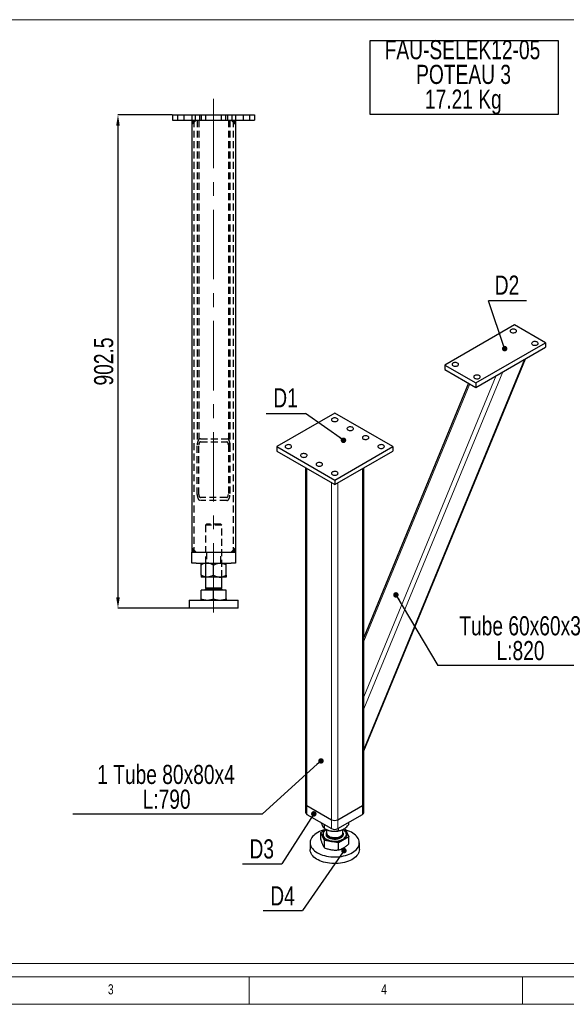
# Model space of a CAD drawing. Header units: millimetres. Extents: x 5 to 589, y 5 to 415.
# Tile 2 of 13: x 105 to 205, y 5 to 185. Entities that reach past the tile are written whole.
import ezdxf

# ---------------------------------------------------------------- set-up
doc = ezdxf.new("R2010")
doc.units = ezdxf.units.MM
doc.header["$PDSIZE"] = -1
doc.linetypes.add('CENTERX2', pattern=[20.32, 12.7, -2.54, 2.54, -2.54])
doc.linetypes.add('HIDDEN', pattern=[1.905, 1.27, -0.635])
for name, color, linetype in [('COTES', 1, 'Continuous'), ('NOTES', 6, 'Continuous'), ('TRAIT-FINS', 9, 'Continuous'), ('TRAIT-MIXTES', 3, 'CENTERX2'), ('TRAIT-TIRET', 2, 'HIDDEN')]:
    doc.layers.add(name, color=color, linetype=linetype)
doc.layers.add('TRAIT-FORT', color=4, linetype='Continuous', lineweight=25)
doc.styles.add('SLDTEXTSTYLE0', font='TXT', dxfattribs={"width": 0.75})
doc.dimstyles.new('SLDDIMSTYLE0', dxfattribs={"dimtxt": 3.5, "dimasz": 2, "dimexe": 0, "dimexo": 0.0625, "dimgap": 0.875, "dimtad": 1, "dimlfac": 10, "dimrnd": 1e-09, "dimzin": 12, "dimdsep": 46, "dimtxsty": 'SLDTEXTSTYLE0', "dimsah": 1, "dimcen": 0.09, "dimadec": 0, "dimazin": 3, "dimtfac": 1, "dimtofl": 0, "dimtmove": 0, "dimatfit": 3, "dimfxl": 1, "dimfrac": 2, "dimtolj": 1, "dimtzin": 12, "dimarcsym": 0})
doc.dimstyles.new('SLDDIMSTYLE4', dxfattribs={"dimtxt": 0.18, "dimasz": 1, "dimexe": 0, "dimexo": 0.0625, "dimgap": 0, "dimtad": 0, "dimtih": 1, "dimtoh": 1, "dimdec": 0, "dimrnd": 1e-09, "dimzin": 0, "dimdsep": 46, "dimtxsty": 'Standard', "dimblk1": 'DOT', "dimblk2": 'DOT', "dimsah": 1, "dimcen": 0.09, "dimadec": 0, "dimazin": 0, "dimtfac": 1, "dimtdec": 0, "dimtofl": 0, "dimtmove": 0, "dimatfit": 3, "dimldrblk": 'DOT', "dimfxl": 1, "dimfrac": 2, "dimtolj": 1, "dimtzin": 0, "dimarcsym": 0})

# ---------------------------------------------------------------- blocks, each defined once
blk = doc.blocks.new('_D')
at = {"layer": 'COTES', "color": 0, "lineweight": -2, "transparency": 16777216}
for p, q in [((132.94, 167.7), (123, 167.7)), ((123, 165.7), (123, 79.45)), ((135.94, 77.45), (123, 77.45))]:
    blk.add_line(p, q, dxfattribs=at)
at = {"layer": 'COTES', "color": 0, "transparency": 16777216}
for points in [[(122.67, 165.7), (123.33, 165.7), (123, 167.7)], [(122.67, 79.45), (123.33, 79.45), (123, 77.45)]]:
    blk.add_solid(points, dxfattribs=at)
at = {"layer": 'Defpoints', "color": 0, "transparency": 16777216}
for p in [(133, 167.7), (123, 77.45), (136, 77.45)]:
    blk.add_point(p, dxfattribs=at)
at = {"layer": 'COTES', "color": 0, "transparency": 16777216, "insert": (118.63, 122.58), "char_height": 3.5, "attachment_point": 2, "rotation": 90, "style": 'SLDTEXTSTYLE0'}
blk.add_mtext('\\A1;902.5', dxfattribs=at)
blk = doc.blocks.new('SW_NOTE_7')
at = {"layer": 'NOTES', "color": 0}
for p, q in [((-0.03, -9.07), (-0.03, 4.46)), ((-0.03, 4.46), (34.34, 4.46)), ((34.34, 4.46), (34.34, -9.07)), ((34.34, -9.07), (-0.03, -9.07))]:
    blk.add_line(p, q, dxfattribs=at)
at = {"layer": 'NOTES', "color": 0, "char_height": 3.5, "attachment_point": 2, "style": 'SLDTEXTSTYLE0'}
for s, insert in [('FAU-SELEK12-05', (16.84, 4.51)), ('POTEAU 3', (17.04, -0.01)), ('17.21 Kg', (17, -4.54))]:
    blk.add_mtext(s, dxfattribs=dict(at, insert=insert))
blk = doc.blocks.new('SW_NOTE_8')
at = {"layer": 'NOTES', "color": 0}
blk.add_line((-7.18, 0), (0, 0), dxfattribs=at)
at = {"layer": 'NOTES', "color": 0, "insert": (-3.64, 4.6), "char_height": 3.5, "attachment_point": 2, "style": 'SLDTEXTSTYLE0'}
blk.add_mtext('D1', dxfattribs=at)
blk = doc.blocks.new('_Dot')
at = {"color": 0, "linetype": 'ByBlock', "lineweight": -2}
blk.add_line((-0.5, 0), (-1, 0), dxfattribs=at)
at = {"color": 0, "linetype": 'ByBlock', "const_width": 0.5}
blk.add_lwpolyline([(-0.25, 0, 1), (0.25, 0, 1)], format="xyb", close=True, dxfattribs=at)
blk = doc.blocks.new('SW_NOTE_9')
at = {"layer": 'NOTES', "color": 0}
blk.add_line((6.94, 0), (0, 0), dxfattribs=at)
at = {"layer": 'NOTES', "color": 0, "insert": (3.4, 4.62), "char_height": 3.5, "attachment_point": 2, "style": 'SLDTEXTSTYLE0'}
blk.add_mtext('D2', dxfattribs=at)
blk = doc.blocks.new('SW_NOTE_10')
at = {"layer": 'NOTES', "color": 0}
blk.add_line((-7.18, 0), (0, 0), dxfattribs=at)
at = {"layer": 'NOTES', "color": 0, "insert": (-3.68, 4.49), "char_height": 3.5, "attachment_point": 2, "style": 'SLDTEXTSTYLE0'}
blk.add_mtext('D3', dxfattribs=at)
blk = doc.blocks.new('SW_NOTE_11')
at = {"layer": 'NOTES', "color": 0}
blk.add_line((-7.18, 0), (0, 0), dxfattribs=at)
at = {"layer": 'NOTES', "color": 0, "insert": (-3.65, 4.4), "char_height": 3.5, "attachment_point": 2, "style": 'SLDTEXTSTYLE0'}
blk.add_mtext('D4', dxfattribs=at)
blk = doc.blocks.new('SW_NOTE_12')
at = {"layer": 'NOTES', "color": 0}
blk.add_line((-34.75, 0), (0, 0), dxfattribs=at)
at = {"layer": 'NOTES', "color": 0, "char_height": 3.5, "attachment_point": 2, "style": 'SLDTEXTSTYLE0'}
for s, insert in [('1 Tube 80x80x4', (-17.68, 8.99)), ('L:790', (-17.57, 4.46))]:
    blk.add_mtext(s, dxfattribs=dict(at, insert=insert))
blk = doc.blocks.new('SW_NOTE_13')
at = {"layer": 'NOTES', "color": 0}
blk.add_line((30.63, 0), (0, 0), dxfattribs=at)
at = {"layer": 'NOTES', "color": 0, "char_height": 3.5, "attachment_point": 2, "style": 'SLDTEXTSTYLE0'}
for s, insert in [('Tube 60x60x3', (15.07, 8.99)), ('L:820', (15.15, 4.46))]:
    blk.add_mtext(s, dxfattribs=dict(at, insert=insert))

msp = doc.modelspace()

# ---------------------------------------------------------------- linework, layer by layer
at = {"lineweight": 18}
for p, q in [((12.730846, 185.100154), (222.822455, 185.100154)), ((12.730846, 12.493534), (222.822455, 12.493534)), ((10, 10), (584, 10)), ((147, 5), (147, 10)), ((197, 10), (197, 5)), ((5, 5), (589, 5))]:
    msp.add_line(p, q, dxfattribs=at)
at = {"layer": 'TRAIT-FINS', "lineweight": 18}
for p, q in [((137.300038, 166.701613), (136.500038, 165.901613)), ((143.700038, 166.701613), (144.500038, 165.901613)), ((197.409338, 122.998046), (167.991546, 51.651222)), ((193.407074, 120.687588), (167.991546, 59.047436)), ((192.21746, 120.000839), (167.991546, 61.24585)), ((187.384446, 118.470457), (167.991546, 71.436954)), ((157.574894, 103.022821), (157.574894, 41.373525)), ((167.757231, 103.022821), (167.757231, 41.373525)), ((162.100377, 100.410315), (162.100377, 38.761019)), ((163.231748, 100.410315), (163.231748, 38.761019)), ((137.300038, 87.701613), (136.500038, 88.501613)), ((143.700038, 87.701613), (144.500038, 88.501613)), ((157.574894, 41.373525), (157.574894, 39.740443)), ((167.757231, 39.740443), (167.757231, 41.373525)), ((162.100377, 37.127937), (162.100377, 38.761019)), ((163.231748, 38.761019), (163.231748, 37.127937)), ((164.166062, 36.392548), (164.211544, 36.321348))]:
    msp.add_line(p, q, dxfattribs=at)
at = {"layer": 'TRAIT-FINS', "lineweight": 18, "flags": 128}
msp.add_lwpolyline([(161.167896, 36.121142), (161.191706, 36.004507), (161.251144, 35.876452), (161.343745, 35.755135), (161.467341, 35.6434), (161.619034, 35.543866), (161.795268, 35.458866), (161.991913, 35.390393), (162.204359, 35.340051), (162.427627, 35.30902), (162.656484, 35.298028), (162.885566, 35.307332), (163.109502, 35.336714), (163.323045, 35.385486), (163.521189, 35.452504), (163.699289, 35.536198), (163.853171, 35.634605), (163.979228, 35.74542), (164.074506, 35.866044), (164.136771, 35.993651), (164.164564, 36.12525), (164.166062, 36.163942)], dxfattribs=at)
at = {"layer": 'TRAIT-FINS', "lineweight": 18}
for points, knots in [([(161.120581, 35.843227), (161.100054, 35.898484), (161.057772, 36.01231), (161.071219, 36.190806), (161.105735, 36.320286), (161.155597, 36.383094), (161.160606, 36.389402)], [0, 0, 0, 0, 0.3042160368, 0.6266544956, 0.9624979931, 1, 1, 1, 1]), ([(164.211544, 36.321348), (164.231787, 36.266157), (164.273486, 36.152468), (164.264681, 35.972886), (164.196317, 35.790936), (164.061521, 35.617159), (163.868226, 35.463035), (163.629678, 35.337356), (163.363832, 35.244998), (163.08249, 35.185109), (162.786969, 35.155766), (162.476746, 35.159016), (162.161305, 35.199002), (161.860417, 35.276684), (161.593168, 35.388271), (161.376373, 35.526112), (161.213208, 35.679092), (161.150852, 35.789586), (161.120581, 35.843227)], [0, 0, 0, 0, 0.0582580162, 0.1200056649, 0.1843204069, 0.25, 0.3156795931, 0.3799943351, 0.4417419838, 0.5, 0.5582580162, 0.6200056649, 0.6843204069, 0.75, 0.8156795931, 0.8799943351, 0.9417419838, 1, 1, 1, 1])]:
    msp.add_open_spline(points, degree=3, knots=knots, dxfattribs=at)
for points in [[(137.300038, 166.701613), (136.500038, 166.701613), (136.500038, 165.901613)], [(143.700038, 166.701613), (144.500038, 166.701613), (144.500038, 165.901613)], [(137.300038, 87.701613), (136.500038, 87.701613), (136.500038, 88.501613)], [(143.700038, 87.701613), (144.500038, 87.701613), (144.500038, 88.501613)]]:
    msp.add_solid(points, dxfattribs=at)
at = {"layer": 'TRAIT-FORT', "lineweight": 25}
for p, q in [((133.000038, 167.701613), (133.000038, 166.701613)), ((133.000038, 167.701613), (148.000038, 167.701613)), ((148.000038, 167.701613), (148.000038, 166.701613)), ((133.000038, 166.701613), (148.000038, 166.701613)), ((136.500038, 166.701613), (136.500038, 87.701613)), ((144.500038, 166.701613), (144.500038, 87.701613)), ((195.546528, 129.270474), (182.818606, 121.922801)), ((201.203382, 126.004842), (195.546528, 129.270474)), ((188.47546, 118.657169), (201.203382, 126.004842)), ((188.47546, 117.840628), (201.203382, 125.188301)), ((201.203382, 126.004842), (201.203382, 125.188301)), ((167.991546, 51.35109), (197.571747, 123.091803)), ((182.818606, 121.922801), (188.47546, 118.657169)), ((182.818606, 121.922801), (182.818606, 121.10626)), ((182.818606, 121.10626), (188.47546, 117.840628)), ((187.168134, 118.595331), (167.991546, 72.086448)), ((188.47546, 118.657169), (188.47546, 117.840628)), ((162.666062, 113.146414), (152.059461, 107.023353)), ((173.272664, 107.023353), (162.666062, 113.146414)), ((152.059461, 107.023353), (162.666062, 100.900292)), ((152.059461, 107.023353), (152.059461, 106.206812)), ((162.666062, 100.900292), (173.272664, 107.023353)), ((173.272664, 107.023353), (173.272664, 106.206812)), ((152.059461, 106.206812), (162.666062, 100.083752)), ((162.666062, 100.083752), (173.272664, 106.206812)), ((157.340579, 103.158088), (157.340579, 41.700088)), ((167.991546, 41.700088), (167.991546, 103.158088)), ((162.666062, 100.900292), (162.666062, 100.083752)), ((136.500038, 85.701613), (136.500038, 87.701613)), ((136.500038, 87.701613), (137.300038, 87.701613)), ((137.300038, 87.701613), (143.700038, 87.701613)), ((143.700038, 87.701613), (144.500038, 87.701613)), ((144.500038, 87.701613), (144.500038, 85.701613)), ((137.300038, 85.701613), (136.500038, 85.701613)), ((137.300038, 85.701613), (143.700038, 85.701613)), ((138.200038, 83.497424), (138.200038, 85.345802)), ((140.500038, 83.497424), (140.500038, 85.345802)), ((142.800038, 83.497424), (142.800038, 85.345802)), ((144.500038, 85.701613), (143.700038, 85.701613)), ((139.350038, 83.141613), (138.200038, 83.141613)), ((139.000038, 83.141613), (139.000038, 81.171613)), ((141.650038, 83.141613), (139.350038, 83.141613)), ((142.800038, 83.141613), (141.650038, 83.141613)), ((142.000038, 81.171613), (142.000038, 83.141613)), ((139.189475, 81.171613), (139.000038, 80.982175)), ((139.000038, 81.171613), (142.000038, 81.171613)), ((142.000038, 80.982175), (141.8106, 81.171613)), ((138.200038, 79.157041), (138.200038, 80.741613)), ((140.500038, 80.741613), (138.200038, 80.741613)), ((138.365038, 80.811613), (138.295038, 80.741613)), ((138.365038, 80.821613), (138.365038, 80.811613)), ((138.365038, 80.821613), (142.635038, 80.821613)), ((138.365038, 80.811613), (142.635038, 80.811613)), ((139.000038, 80.982175), (139.000038, 80.921613)), ((139.000038, 80.982175), (142.000038, 80.982175)), ((140.500038, 79.157041), (140.500038, 80.741613)), ((142.800038, 80.741613), (140.500038, 80.741613)), ((142.000038, 80.921613), (142.000038, 80.982175)), ((142.635038, 80.811613), (142.635038, 80.821613)), ((142.705038, 80.741613), (142.635038, 80.811613)), ((142.800038, 79.157041), (142.800038, 80.741613)), ((136.000038, 78.951613), (136.000038, 77.451613)), ((136.000038, 78.951613), (140.500038, 78.951613)), ((145.000038, 77.451613), (136.000038, 77.451613)), ((140.500038, 78.951613), (145.000038, 78.951613)), ((145.000038, 77.451613), (145.000038, 78.951613)), ((157.340579, 41.700088), (157.340579, 40.067007)), ((167.991546, 40.067007), (167.991546, 41.700088)), ((157.574894, 41.373525), (162.100377, 38.761019)), ((157.574894, 39.740443), (162.100377, 37.127937)), ((163.231748, 38.761019), (167.757231, 41.373525)), ((163.231748, 37.127937), (167.757231, 39.740443)), ((160.78812, 37.183084), (160.78812, 37.885487)), ((165.231379, 37.870384), (165.231379, 38.2823)), ((160.100746, 36.413777), (161.112253, 36.997708)), ((160.78812, 34.932851), (160.100746, 36.413777)), ((160.100746, 35.119909), (160.100746, 36.413777)), ((160.531062, 36.082288), (160.531062, 36.074122)), ((160.787975, 37.183167), (161.039453, 37.037945)), ((161.166062, 36.970127), (161.166062, 36.368077)), ((161.166062, 36.213393), (161.166062, 36.163942)), ((163.353437, 36.786271), (163.353437, 37.198187)), ((164.166062, 36.368077), (164.166062, 36.970127)), ((164.166062, 36.163942), (164.166062, 36.213393)), ((164.415347, 37.120978), (164.544005, 37.101077)), ((164.544005, 37.101077), (165.231379, 35.620151)), ((164.801062, 36.074122), (164.801062, 36.082288)), ((158.166062, 34.555356), (158.166062, 33.330545)), ((160.78812, 33.638983), (160.78812, 34.932851)), ((163.353437, 34.536038), (160.78812, 34.932851)), ((165.231379, 35.620151), (163.353437, 34.536038)), ((163.353437, 33.242171), (163.353437, 34.536038)), ((165.231379, 34.326283), (165.231379, 35.620151)), ((167.166062, 33.330545), (167.166062, 34.555356))]:
    msp.add_line(p, q, dxfattribs=at)
at = {"layer": 'TRAIT-FORT', "lineweight": 25, "flags": 128}
for points in [[(194.910132, 127.923401), (195.028971, 127.870186), (195.167001, 127.835704), (195.315549, 127.822122), (195.465282, 127.830293), (195.60679, 127.859703), (195.731183, 127.908505), (195.830644, 127.973633), (195.898924, 128.050994), (195.931733, 128.135727), (195.927009, 128.222508), (195.885048, 128.305885), (195.808489, 128.380618), (195.70214, 128.442011), (195.572684, 128.486208), (195.428256, 128.510432), (195.277931, 128.513159), (195.131153, 128.494219), (194.997146, 128.454801), (194.884329, 128.397384), (194.799792, 128.325573), (194.748846, 128.243882), (194.734692, 128.157444), (194.758219, 128.071688), (194.81795, 127.992005), (194.910132, 127.923401)], [(198.86993, 125.637458), (198.988769, 125.584243), (199.126799, 125.549761), (199.275347, 125.536179), (199.42508, 125.54435), (199.566588, 125.57376), (199.690981, 125.622563), (199.790442, 125.68769), (199.858722, 125.765051), (199.891531, 125.849784), (199.886807, 125.936565), (199.844846, 126.019942), (199.768287, 126.094675), (199.661938, 126.156069), (199.532482, 126.200266), (199.388054, 126.224489), (199.237729, 126.227216), (199.090951, 126.208276), (198.956944, 126.168859), (198.844127, 126.111441), (198.75959, 126.039631), (198.708644, 125.957939), (198.69449, 125.871501), (198.718017, 125.785746), (198.777748, 125.706063), (198.86993, 125.637458)], [(185.152058, 122.290185), (185.033219, 122.3434), (184.895189, 122.377882), (184.74664, 122.391464), (184.596908, 122.383293), (184.4554, 122.353883), (184.331007, 122.30508), (184.231546, 122.239953), (184.163266, 122.162592), (184.130457, 122.077859), (184.135181, 121.991078), (184.177141, 121.907701), (184.253701, 121.832968), (184.36005, 121.771574), (184.489505, 121.727377), (184.633933, 121.703154), (184.784259, 121.700427), (184.931037, 121.719367), (185.065044, 121.758784), (185.177861, 121.816202), (185.262398, 121.888013), (185.313344, 121.969704), (185.327498, 122.056142), (185.30397, 122.141897), (185.244239, 122.221581), (185.152058, 122.290185)], [(189.111856, 120.004242), (188.993017, 120.057457), (188.854987, 120.091939), (188.706438, 120.105522), (188.556706, 120.097351), (188.415198, 120.06794), (188.290805, 120.019138), (188.191344, 119.95401), (188.123064, 119.876649), (188.090255, 119.791916), (188.094979, 119.705135), (188.136939, 119.621759), (188.213499, 119.547026), (188.319848, 119.485632), (188.449303, 119.441435), (188.593731, 119.417212), (188.744057, 119.414484), (188.890835, 119.433424), (189.024842, 119.472842), (189.137659, 119.530259), (189.222196, 119.60207), (189.273142, 119.683761), (189.287296, 119.7702), (189.263768, 119.855955), (189.204037, 119.935638), (189.111856, 120.004242)], [(162.241798, 112.166724), (162.149617, 112.09812), (162.089886, 112.018437), (162.066358, 111.932682), (162.080512, 111.846243), (162.131459, 111.764552), (162.215996, 111.692742), (162.328812, 111.635324), (162.46282, 111.595907), (162.609597, 111.576967), (162.759923, 111.579694), (162.904351, 111.603917), (163.033807, 111.648114), (163.140155, 111.709508), (163.216715, 111.784241), (163.258675, 111.867617), (163.2634, 111.954398), (163.230591, 112.039131), (163.162311, 112.116492), (163.06285, 112.18162), (162.938457, 112.230422), (162.796948, 112.259833), (162.647216, 112.268004), (162.498668, 112.254421), (162.360638, 112.219939), (162.241798, 112.166724)], [(165.070225, 110.533908), (164.978044, 110.465304), (164.918313, 110.385621), (164.894786, 110.299866), (164.908939, 110.213427), (164.959886, 110.131736), (165.044423, 110.059925), (165.15724, 110.002508), (165.291247, 109.96309), (165.438025, 109.94415), (165.58835, 109.946878), (165.732778, 109.971101), (165.862234, 110.015298), (165.968583, 110.076691), (166.045142, 110.151425), (166.087103, 110.234801), (166.091827, 110.321582), (166.059018, 110.406315), (165.990738, 110.483676), (165.891277, 110.548804), (165.766884, 110.597606), (165.625375, 110.627017), (165.475643, 110.635187), (165.327095, 110.621605), (165.189065, 110.587123), (165.070225, 110.533908)], [(168.747181, 108.411247), (168.839362, 108.479851), (168.899093, 108.559535), (168.922621, 108.64529), (168.908467, 108.731728), (168.857521, 108.813419), (168.772983, 108.88523), (168.660167, 108.942648), (168.526159, 108.982065), (168.379382, 109.001005), (168.229056, 108.998278), (168.084628, 108.974055), (167.955172, 108.929858), (167.848824, 108.868464), (167.772264, 108.793731), (167.730304, 108.710354), (167.725579, 108.623573), (167.758388, 108.53884), (167.826668, 108.461479), (167.92613, 108.396352), (168.050522, 108.347549), (168.192031, 108.318139), (168.341763, 108.309968), (168.490311, 108.32355), (168.628342, 108.358032), (168.747181, 108.411247)], [(154.605045, 106.778431), (154.697226, 106.847035), (154.756957, 106.926718), (154.780485, 107.012473), (154.766331, 107.098912), (154.715385, 107.180603), (154.630848, 107.252414), (154.518031, 107.309831), (154.384024, 107.349249), (154.237246, 107.368189), (154.08692, 107.365461), (153.942492, 107.341238), (153.813037, 107.297041), (153.706688, 107.235647), (153.630128, 107.160914), (153.588168, 107.077538), (153.583444, 106.990757), (153.616253, 106.906024), (153.684533, 106.828663), (153.783994, 106.763535), (153.908387, 106.714733), (154.049895, 106.685322), (154.199628, 106.677152), (154.348176, 106.690734), (154.486206, 106.725216), (154.605045, 106.778431)], [(171.575608, 106.778431), (171.667789, 106.847035), (171.72752, 106.926718), (171.751048, 107.012473), (171.736894, 107.098912), (171.685948, 107.180603), (171.60141, 107.252414), (171.488594, 107.309831), (171.354587, 107.349249), (171.207809, 107.368189), (171.057483, 107.365461), (170.913055, 107.341238), (170.7836, 107.297041), (170.677251, 107.235647), (170.600691, 107.160914), (170.558731, 107.077538), (170.554007, 106.990757), (170.586815, 106.906024), (170.655095, 106.828663), (170.754557, 106.763535), (170.878949, 106.714733), (171.020458, 106.685322), (171.17019, 106.677152), (171.318738, 106.690734), (171.456769, 106.725216), (171.575608, 106.778431)], [(157.433472, 105.145615), (157.525653, 105.214219), (157.585384, 105.293902), (157.608912, 105.379657), (157.594758, 105.466096), (157.543812, 105.547787), (157.459275, 105.619597), (157.346458, 105.677015), (157.212451, 105.716432), (157.065673, 105.735372), (156.915347, 105.732645), (156.770919, 105.708422), (156.641464, 105.664225), (156.535115, 105.602831), (156.458555, 105.528098), (156.416595, 105.444722), (156.411871, 105.35794), (156.44468, 105.273207), (156.51296, 105.195847), (156.612421, 105.130719), (156.736814, 105.081917), (156.878322, 105.052506), (157.028055, 105.044335), (157.176603, 105.057918), (157.314633, 105.0924), (157.433472, 105.145615)], [(159.413371, 104.002643), (159.32119, 103.934039), (159.261459, 103.854356), (159.237931, 103.768601), (159.252085, 103.682162), (159.303031, 103.600471), (159.387569, 103.52866), (159.500385, 103.471243), (159.634393, 103.431825), (159.78117, 103.412885), (159.931496, 103.415613), (160.075924, 103.439836), (160.20538, 103.484033), (160.311728, 103.545427), (160.388288, 103.62016), (160.430248, 103.703536), (160.434972, 103.790317), (160.402164, 103.87505), (160.333884, 103.952411), (160.234422, 104.017539), (160.11003, 104.066341), (159.968521, 104.095752), (159.818789, 104.103923), (159.670241, 104.09034), (159.53221, 104.055858), (159.413371, 104.002643)], [(162.241798, 102.369827), (162.149617, 102.301223), (162.089886, 102.221539), (162.066358, 102.135784), (162.080512, 102.049346), (162.131459, 101.967655), (162.215996, 101.895844), (162.328812, 101.838427), (162.46282, 101.799009), (162.609597, 101.780069), (162.759923, 101.782796), (162.904351, 101.80702), (163.033807, 101.851217), (163.140155, 101.91261), (163.216715, 101.987343), (163.258675, 102.07072), (163.2634, 102.157501), (163.230591, 102.242234), (163.162311, 102.319595), (163.06285, 102.384723), (162.938457, 102.433525), (162.796948, 102.462935), (162.647216, 102.471106), (162.498668, 102.457524), (162.360638, 102.423042), (162.241798, 102.369827)], [(161.100349, 36.990836), (160.875243, 36.93858), (160.51739, 36.837885), (160.176353, 36.719327), (159.854802, 36.583832), (159.555253, 36.432461), (159.28005, 36.2664), (159.031347, 36.086948), (158.81109, 35.895508), (158.621004, 35.69358), (158.462577, 35.482744), (158.337047, 35.26465), (158.245397, 35.041005), (158.188345, 34.813559), (158.166338, 34.584092), (158.179547, 34.354401), (158.227869, 34.126282), (158.310925, 33.901521), (158.428067, 33.681877), (158.578377, 33.469069), (158.760678, 33.264763), (158.973544, 33.070558), (159.21531, 32.887973), (159.484082, 32.718438)], [(159.484082, 32.718438), (159.777757, 32.563279), (160.094038, 32.423711), (160.430448, 32.300826), (160.784354, 32.195585), (161.152988, 32.108814), (161.533463, 32.041189), (161.922803, 31.993241), (162.317959, 31.965346), (162.71584, 31.95772), (163.113332, 31.970425), (163.507322, 32.00336), (163.894729, 32.056269), (164.27252, 32.128735), (164.637738, 32.220194), (164.987525, 32.329928), (165.319144, 32.457079), (165.629999, 32.600653), (165.917656, 32.759524), (166.179866, 32.93245), (166.414575, 33.118078), (166.619947, 33.314954), (166.794375, 33.521538), (166.936493, 33.736213), (167.045189, 33.957299), (167.119613, 34.183066), (167.159181, 34.411746), (167.163585, 34.64155), (167.132789, 34.87068), (167.067035, 35.097342), (166.966838, 35.319762), (166.832981, 35.536199), (166.666513, 35.744961), (166.468735, 35.944411), (166.241197, 36.132991), (165.985678, 36.309223), (165.704179, 36.47173), (165.398902, 36.619237), (165.072237, 36.750593), (164.726741, 36.864767), (164.642337, 36.889223)], [(160.96169, 36.824577), (160.891924, 36.77285), (160.739051, 36.635673), (160.617819, 36.488338), (160.530219, 36.333263), (160.47769, 36.172994), (160.461094, 36.010163), (160.480703, 35.847444), (160.536196, 35.687508)], [(160.531062, 36.074122), (160.53621, 35.988585), (160.572644, 35.832057), (160.643452, 35.679504), (160.747471, 35.533431), (160.882993, 35.396236), (161.047793, 35.270172), (161.239165, 35.157309), (161.453966, 35.059499), (161.688671, 34.97835), (161.939424, 34.915193), (162.202108, 34.871066), (162.47241, 34.846693), (162.745893, 34.842475), (163.018064, 34.85848), (163.284456, 34.894446), (163.540693, 34.949782), (163.782569, 35.023579), (164.006112, 35.114627), (164.207652, 35.22143), (164.383879, 35.342233), (164.531899, 35.475055), (164.649282, 35.617712), (164.734101, 35.767865), (164.784963, 35.923046), (164.801062, 36.074122)], [(161.166062, 36.959352), (161.033004, 36.876209), (160.870547, 36.749136), (160.737572, 36.611113), (160.636263, 36.464406), (160.568283, 36.311425), (160.534749, 36.154682), (160.53621, 35.99675), (160.572644, 35.840222), (160.643452, 35.68767), (160.747471, 35.541596), (160.882993, 35.404401), (161.047793, 35.278337), (161.239165, 35.165474), (161.453966, 35.067665), (161.688671, 34.986515), (161.939424, 34.923359), (162.202108, 34.879232), (162.47241, 34.854859), (162.745893, 34.85064), (163.018064, 34.866645), (163.284456, 34.902611), (163.540693, 34.957947), (163.782569, 35.031745), (164.006112, 35.122792), (164.207652, 35.229595), (164.383879, 35.350399), (164.531899, 35.48322), (164.649282, 35.625878), (164.734101, 35.77603), (164.784963, 35.931211), (164.801032, 36.088873), (164.782045, 36.246426), (164.728314, 36.401284), (164.728314, 36.401284)], [(160.536196, 35.687508), (160.626661, 35.532982), (160.750613, 35.386403), (160.906017, 35.250178), (161.09032, 35.126544), (161.300498, 35.01753), (161.533097, 34.924926), (161.784301, 34.850254), (162.049982, 34.79474), (162.32578, 34.759294), (162.607165, 34.744499), (162.889517, 34.750598), (163.1682, 34.777491), (163.438638, 34.824735), (163.69639, 34.891557), (163.937224, 34.976857), (164.157186, 35.079236), (164.352664, 35.197012), (164.520447, 35.328252), (164.657782, 35.470801), (164.762413, 35.622317), (164.832621, 35.780314), (164.867255, 35.942196), (164.865746, 36.105306), (164.828117, 36.266966), (164.754988, 36.42452), (164.647559, 36.575383), (164.507593, 36.717076), (164.370434, 36.824577)], [(161.166062, 36.368077), (161.166827, 36.340435), (161.191706, 36.208643), (161.251144, 36.080587), (161.343745, 35.95927), (161.467341, 35.847535), (161.619034, 35.748001), (161.795268, 35.663001), (161.991913, 35.594528), (162.204359, 35.544186), (162.427627, 35.513155), (162.656484, 35.502163), (162.885566, 35.511467), (163.109502, 35.540849), (163.323045, 35.589621), (163.521189, 35.656639), (163.699289, 35.740333), (163.853171, 35.83874), (163.979228, 35.949555), (164.074506, 36.07018), (164.136771, 36.197786), (164.164564, 36.329385), (164.166062, 36.368077)], [(161.166062, 36.163942), (161.166827, 36.1363), (161.167896, 36.121142)], [(161.172057, 36.290735), (161.171227, 36.285191), (161.169761, 36.152621), (161.203367, 36.021476), (161.271257, 35.894828), (161.37184, 35.775648), (161.502758, 35.666728), (161.660944, 35.570621), (161.842688, 35.489581), (162.043732, 35.425506), (162.259363, 35.379898), (162.484526, 35.353827), (162.713944, 35.347903), (162.94224, 35.362266), (163.164063, 35.396578), (163.374213, 35.450036), (163.567765, 35.521386), (163.740181, 35.608957), (163.887421, 35.710694), (164.006033, 35.824215), (164.093238, 35.946858), (164.146991, 36.075748), (164.166032, 36.207864), (164.160067, 36.290735)], [(167.166062, 33.330545), (167.165787, 33.301809), (167.14378, 33.072342), (167.086728, 32.844896), (166.995078, 32.621251), (166.869548, 32.403157), (166.71112, 32.192321), (166.521034, 31.990393), (166.300778, 31.798954), (166.052075, 31.619501), (165.776872, 31.45344), (165.477323, 31.302069), (165.155772, 31.166575), (164.814735, 31.048016), (164.456882, 30.947321), (164.085014, 30.865278), (163.70204, 30.802529), (163.310958, 30.759565), (162.914829, 30.736723), (162.516754, 30.734181), (162.119846, 30.751959), (161.727214, 30.789917), (161.341929, 30.84776), (160.967008, 30.925034), (160.605384, 31.021134), (160.259888, 31.135309), (159.933223, 31.266664), (159.627946, 31.414172), (159.346447, 31.576678), (159.090928, 31.75291), (158.863389, 31.94149), (158.665612, 32.140941), (158.499143, 32.349702), (158.365287, 32.566139), (158.265089, 32.788559), (158.199336, 33.015221), (158.16854, 33.244351), (158.166062, 33.330545)]]:
    msp.add_lwpolyline(points, dxfattribs=at)
at = {"layer": 'TRAIT-FORT', "lineweight": 25}
for centre, radius, start, end in [((138.900038, 80.921613), 0.1, 270, 0), ((142.100038, 80.921613), 0.1, 180, 270), ((157.740945, 41.740013), 0.402351, 185.69479925, 245.62534171), ((167.59118, 41.740013), 0.402351, 294.37465829, 354.30520075), ((157.740945, 40.106932), 0.402351, 185.69479925, 245.62534171), ((167.59118, 40.106932), 0.402351, 294.37465829, 354.30520075), ((162.666062, 39.852788), 1.229618, 242.60967224, 297.39032776), ((162.455475, 39.566907), 2.898407, 240.75456148, 262.37281554), ((162.669966, 40.173534), 3.530608, 260.22890302, 297.35717484), ((162.666062, 38.219706), 1.229618, 242.60967224, 297.39032776), ((163.518553, 35.74472), 1.376444, 28.4896687, 61.93832063)]:
    msp.add_arc(centre, radius, start, end, dxfattribs=at)
for points, knots in [([(139.350038, 85.701613), (139.250038, 85.696539), (139.047951, 85.686286), (138.753806, 85.606993), (138.46939, 85.493765), (138.290096, 85.395273), (138.200038, 85.345802)], [0, 0, 0, 0, 0.249577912, 0.5043641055, 0.7510469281, 1, 1, 1, 1]), ([(138.200038, 85.345802), (138.200038, 85.382921), (138.200038, 85.457302), (138.200038, 85.545504), (138.200038, 85.614244), (138.200038, 85.662984), (138.200038, 85.695404), (138.200038, 85.699537), (138.200038, 85.701613)], [0, 0, 0, 0, 0.184987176, 0.3706843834, 0.5254637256, 0.6810758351, 0.8398591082, 1, 1, 1, 1]), ([(140.500038, 85.345802), (140.342505, 85.429461), (140.103916, 85.556166), (139.762252, 85.658585), (139.536591, 85.696929), (139.398216, 85.700403), (139.350038, 85.701613)], [0, 0, 0, 0, 0.43204542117, 0.65434926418, 0.87965336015, 1, 1, 1, 1]), ([(140.500038, 85.345802), (140.657571, 85.429461), (140.89616, 85.556166), (141.237824, 85.658585), (141.463484, 85.696929), (141.601859, 85.700403), (141.650038, 85.701613)], [0, 0, 0, 0, 0.4320454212, 0.6543492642, 0.8796533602, 1, 1, 1, 1]), ([(141.650038, 85.701613), (141.750038, 85.696539), (141.952125, 85.686286), (142.24627, 85.606993), (142.530686, 85.493765), (142.70998, 85.395273), (142.800038, 85.345802)], [0, 0, 0, 0, 0.24957791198, 0.50436410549, 0.75104692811, 1, 1, 1, 1]), ([(142.800038, 85.345802), (142.800038, 85.382921), (142.800038, 85.457302), (142.800038, 85.545504), (142.800038, 85.614244), (142.800038, 85.662984), (142.800038, 85.695404), (142.800038, 85.699537), (142.800038, 85.701613)], [0, 0, 0, 0, 0.18498717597, 0.37068438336, 0.52546372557, 0.68107583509, 0.83985910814, 1, 1, 1, 1]), ([(139.350038, 83.141613), (139.250038, 83.146686), (139.047951, 83.15694), (138.753806, 83.236233), (138.46939, 83.34946), (138.290096, 83.447952), (138.200038, 83.497424)], [0, 0, 0, 0, 0.249577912, 0.5043641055, 0.7510469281, 1, 1, 1, 1]), ([(138.200038, 83.497424), (138.200038, 83.425614), (138.200038, 83.293687), (138.200038, 83.16692), (138.200038, 83.150123), (138.200038, 83.141613)], [0, 0, 0, 0, 0.3707742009, 0.6811819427, 1, 1, 1, 1]), ([(140.500038, 83.497424), (140.342505, 83.413765), (140.103916, 83.287059), (139.762252, 83.184641), (139.536591, 83.146297), (139.398216, 83.142822), (139.350038, 83.141613)], [0, 0, 0, 0, 0.4320454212, 0.6543492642, 0.8796533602, 1, 1, 1, 1]), ([(140.500038, 83.497424), (140.657571, 83.413765), (140.89616, 83.287059), (141.237824, 83.184641), (141.463484, 83.146297), (141.601859, 83.142822), (141.650038, 83.141613)], [0, 0, 0, 0, 0.4320454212, 0.6543492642, 0.8796533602, 1, 1, 1, 1]), ([(141.650038, 83.141613), (141.750038, 83.146686), (141.952125, 83.15694), (142.24627, 83.236233), (142.530686, 83.34946), (142.70998, 83.447952), (142.800038, 83.497424)], [0, 0, 0, 0, 0.24957791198, 0.50436410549, 0.75104692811, 1, 1, 1, 1]), ([(142.800038, 83.497424), (142.800038, 83.425614), (142.800038, 83.293687), (142.800038, 83.16692), (142.800038, 83.150123), (142.800038, 83.141613)], [0, 0, 0, 0, 0.3707742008, 0.6811819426, 1, 1, 1, 1]), ([(138.200038, 79.157041), (138.386803, 79.099624), (138.763757, 78.983738), (139.153431, 78.962386), (139.350038, 78.951613)], [0, 0, 0, 0, 0.4954579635, 1, 1, 1, 1]), ([(138.200038, 78.951613), (138.200038, 78.961964), (138.200038, 78.982897), (138.200038, 79.098569), (138.200038, 79.157041)], [0, 0, 0, 0, 0.4945107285, 1, 1, 1, 1]), ([(139.350038, 78.951613), (139.542734, 78.961964), (139.932404, 78.982897), (140.309447, 79.098569), (140.500038, 79.157041)], [0, 0, 0, 0, 0.49451072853, 1, 1, 1, 1]), ([(140.500038, 79.157041), (140.686803, 79.099624), (141.063757, 78.983738), (141.453431, 78.962386), (141.650038, 78.951613)], [0, 0, 0, 0, 0.49545796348, 1, 1, 1, 1]), ([(141.650038, 78.951613), (141.842734, 78.961964), (142.232404, 78.982897), (142.609447, 79.098569), (142.800038, 79.157041)], [0, 0, 0, 0, 0.4945107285, 1, 1, 1, 1]), ([(142.800038, 79.157041), (142.800038, 79.099624), (142.800038, 78.983738), (142.800038, 78.962386), (142.800038, 78.951613)], [0, 0, 0, 0, 0.49545796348, 1, 1, 1, 1]), ([(160.444433, 37.633012), (160.414587, 37.701801), (160.354273, 37.840815), (160.28359, 38.040611), (160.244179, 38.170357), (160.233445, 38.205694)], [0, 0, 0, 0, 0.4161493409, 0.8409830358, 1, 1, 1, 1]), ([(164.292408, 37.037793), (164.308873, 37.04748), (164.440403, 37.124868), (164.690588, 37.310843), (164.986536, 37.594392), (165.162803, 37.793083), (165.231379, 37.870384)], [0, 0, 0, 0, 0.0503995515, 0.4026135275, 0.7675884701, 1, 1, 1, 1]), ([(160.78812, 37.183084), (160.74104, 37.216205), (160.669736, 37.266368), (160.567627, 37.40273), (160.500186, 37.516719), (160.458832, 37.602979), (160.444433, 37.633012)], [0, 0, 0, 0, 0.4320454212, 0.6543492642, 0.8796533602, 1, 1, 1, 1]), ([(160.78812, 37.183084), (160.963825, 37.087594), (161.229937, 36.94297), (161.611013, 36.800395), (161.862705, 36.730153), (162.017042, 36.703443), (162.070779, 36.694143)], [0, 0, 0, 0, 0.4320454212, 0.6543492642, 0.8796533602, 1, 1, 1, 1]), ([(162.070779, 36.694143), (162.182314, 36.681033), (162.407713, 36.65454), (162.735789, 36.668538), (163.053014, 36.711923), (163.252991, 36.761413), (163.353437, 36.786271)], [0, 0, 0, 0, 0.249577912, 0.5043641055, 0.7510469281, 1, 1, 1, 1]), ([(163.353437, 36.786271), (163.463466, 36.79075), (163.665611, 36.798978), (163.931928, 36.869895), (164.135702, 36.952391), (164.240025, 37.009245), (164.292408, 37.037793)], [0, 0, 0, 0, 0.3706457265, 0.6809459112, 0.8397938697, 1, 1, 1, 1]), ([(160.100746, 35.119909), (160.128488, 35.036162), (160.184065, 34.868388), (160.269362, 34.631907), (160.356281, 34.408518), (160.414987, 34.27745), (160.444433, 34.211706)], [0, 0, 0, 0, 0.2472686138, 0.4953625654, 0.7468740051, 1, 1, 1, 1]), ([(164.292408, 33.616487), (164.370748, 33.663895), (164.527939, 33.759022), (164.763607, 33.930164), (164.998822, 34.118555), (165.153757, 34.256949), (165.231379, 34.326283)], [0, 0, 0, 0, 0.2464911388, 0.494593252, 0.7467931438, 1, 1, 1, 1]), ([(160.444433, 34.211706), (160.473107, 34.152113), (160.530643, 34.032536), (160.616904, 33.881784), (160.702999, 33.748899), (160.759709, 33.67567), (160.78812, 33.638983)], [0, 0, 0, 0, 0.2464911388, 0.494593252, 0.7467931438, 1, 1, 1, 1]), ([(160.78812, 33.638983), (160.891656, 33.598991), (161.099073, 33.518872), (161.417405, 33.416919), (161.741793, 33.330618), (161.960883, 33.292138), (162.070779, 33.272837)], [0, 0, 0, 0, 0.2472686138, 0.4953625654, 0.7468740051, 1, 1, 1, 1]), ([(162.070779, 33.272837), (162.177792, 33.258468), (162.392519, 33.229635), (162.714448, 33.214931), (163.035759, 33.217834), (163.247404, 33.234047), (163.353437, 33.242171)], [0, 0, 0, 0, 0.2464911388, 0.494593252, 0.7467931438, 1, 1, 1, 1]), ([(163.353437, 33.242171), (163.42923, 33.261948), (163.58107, 33.301568), (163.814105, 33.383384), (164.051573, 33.484348), (164.211959, 33.572347), (164.292408, 33.616487)], [0, 0, 0, 0, 0.24726861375, 0.49536256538, 0.74687400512, 1, 1, 1, 1])]:
    msp.add_open_spline(points, degree=3, knots=knots, dxfattribs=at)
at = {"layer": 'TRAIT-MIXTES', "lineweight": 18}
msp.add_line((140.500038, 170.639897), (140.500038, 74.244915), dxfattribs=at)
at = {"layer": 'TRAIT-TIRET'}
for p, q in [((133.900038, 167.701613), (133.900038, 166.701613)), ((135.100038, 166.701613), (135.100038, 167.701613)), ((136.500038, 167.701613), (136.500038, 166.701613)), ((137.100038, 167.701613), (137.100038, 166.701613)), ((137.900038, 167.701613), (137.900038, 166.701613)), ((138.300038, 166.701613), (138.300038, 167.701613)), ((139.100038, 166.701613), (139.100038, 167.701613)), ((141.900038, 167.701613), (141.900038, 166.701613)), ((142.700038, 167.701613), (142.700038, 166.701613)), ((143.100038, 166.701613), (143.100038, 167.701613)), ((143.900038, 166.701613), (143.900038, 167.701613)), ((144.500038, 167.701613), (144.500038, 166.701613)), ((145.900038, 167.701613), (145.900038, 166.701613)), ((147.100038, 166.701613), (147.100038, 167.701613)), ((136.900038, 166.701613), (136.900038, 87.701613)), ((137.500038, 166.701613), (137.500038, 107.330605)), ((137.800038, 166.701613), (137.800038, 107.330605)), ((143.200038, 166.701613), (143.200038, 107.330605)), ((143.500038, 166.701613), (143.500038, 107.330605)), ((144.100038, 166.701613), (144.100038, 87.701613)), ((138.100038, 108.462853), (142.900038, 108.462853)), ((137.500038, 98.272621), (137.500038, 107.330605)), ((137.800038, 98.272621), (137.800038, 107.330605)), ((138.100038, 107.896729), (142.900038, 107.896729)), ((143.200038, 107.330605), (143.200038, 98.272621)), ((143.500038, 107.330605), (143.500038, 98.272621)), ((142.900038, 97.706497), (138.100038, 97.706497)), ((142.900038, 97.140373), (138.100038, 97.140373)), ((139.189475, 92.821613), (139.000038, 92.632175)), ((142.000038, 92.632175), (139.000038, 92.632175)), ((139.000038, 92.632175), (139.000038, 83.141613)), ((139.844757, 92.821613), (139.189475, 92.821613)), ((141.8106, 92.821613), (139.844757, 92.821613)), ((142.000038, 92.632175), (141.8106, 92.821613)), ((142.000038, 83.141613), (142.000038, 92.632175)), ((139.175038, 87.701613), (139.175038, 85.701613)), ((141.825038, 85.701613), (141.825038, 87.701613)), ((139.000038, 85.701613), (139.000038, 83.141613)), ((142.000038, 83.141613), (142.000038, 85.701613))]:
    msp.add_line(p, q, dxfattribs=at)
for centre, major_axis, start_param, end_param in [((138.100038, 107.330605), (0, -1.132248), 3.1415926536, 4.7123889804), ((142.900038, 107.330605), (0, -1.132248), 1.5707963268, 3.1415926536), ((138.100038, 107.330605), (0, -0.566124), 3.1415926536, 4.7123889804), ((142.900038, 107.330605), (0, -0.566124), 1.5707963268, 3.1415926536), ((138.100038, 98.272621), (0, -1.132248), 4.7123889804, 6.2831853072), ((138.100038, 98.272621), (0, -0.566124), 4.7123889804, 6.2831853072), ((142.900038, 98.272621), (0, -0.566124), 0, 1.5707963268), ((142.900038, 98.272621), (0, -1.132248), 0, 1.5707963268)]:
    msp.add_ellipse(centre, major_axis=major_axis, ratio=0.5299192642, start_param=start_param, end_param=end_param, dxfattribs=at)

# ---------------------------------------------------------------- block references
at = {"layer": 'NOTES'}
for name, p in [('SW_NOTE_7', (169.196089, 176.855632)), ('SW_NOTE_9', (190.782905, 133.677898)), ('SW_NOTE_8', (157.300928, 113.079096)), ('SW_NOTE_13', (181.511226, 66.996515)), ('SW_NOTE_12', (149.470273, 39.810886)), ('SW_NOTE_10', (152.98955, 30.683886)), ('SW_NOTE_11', (156.762005, 22.180892))]:
    msp.add_blockref(name, p, dxfattribs=at)

# ---------------------------------------------------------------- texts
at = {"layer": 'NOTES', "char_height": 1.852083, "attachment_point": 1, "style": 'SLDTEXTSTYLE0'}
for s, insert in [('3', (121.166675, 8.668016)), ('4', (171.166675, 8.668016))]:
    msp.add_mtext(s, dxfattribs=dict(at, insert=insert))

# ---------------------------------------------------------------- dimensions: what is measured, and where the dimension line sits
at = {"layer": 'COTES'}
dim = msp.add_linear_dim(base=(123.000038, 77.451613), p1=(133.000038, 167.701613), p2=(136.000038, 77.451613), angle=90, dimstyle='SLDDIMSTYLE0', dxfattribs=at)
dim.commit()
dim.dimension.update_dxf_attribs({"geometry": '_D', "text_midpoint": (123.000038, 122.576613), "dimtype": 160})

# ---------------------------------------------------------------- leaders
at = {"layer": 'NOTES'}
for points in [[(193.756768, 124.936475), (190.782905, 133.677898)], [(164.264112, 108.164054), (157.300928, 113.079096)], [(173.856128, 79.891172), (181.511226, 66.996515)], [(160.150414, 49.523349), (149.470273, 39.810886)], [(158.835794, 39.835627), (152.98955, 30.683886)], [(164.346424, 33.091906), (156.762005, 22.180892)]]:
    msp.add_leader(points, dimstyle='SLDDIMSTYLE4', dxfattribs=at)

doc.saveas('drawing.dxf')
